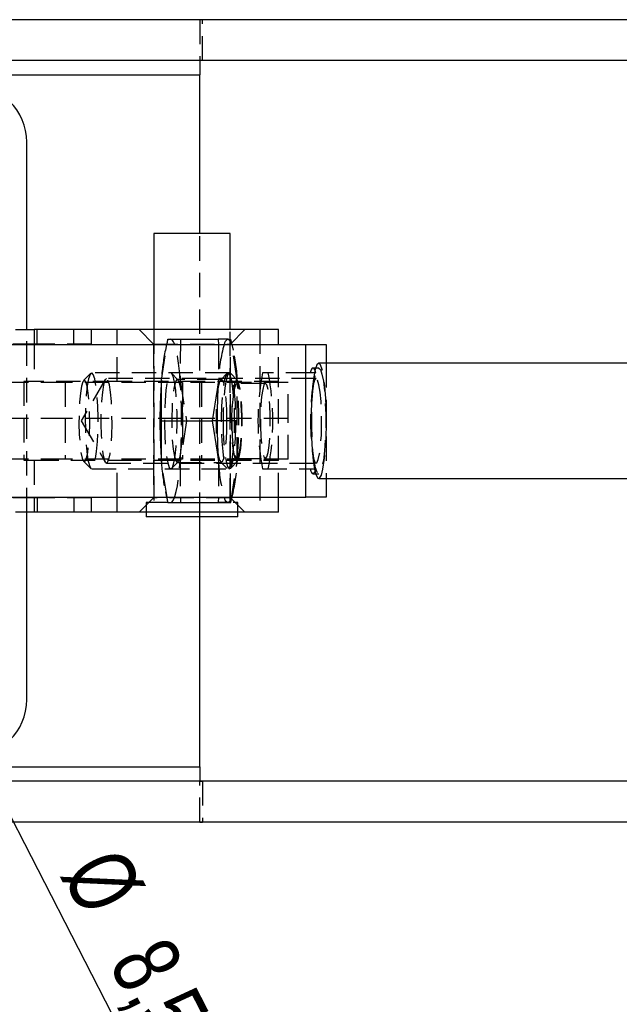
# Model space of a CAD drawing. Extents: x 63 to 798, y 53 to 570.
# Tile 9 of 28: x 294 to 356, y 222 to 324. Entities that reach past the tile are written whole.
import ezdxf

# ---------------------------------------------------------------- set-up
doc = ezdxf.new("R2010")
doc.units = 0
doc.header["$LTSCALE"] = 2
doc.linetypes.add('HIDDEN', pattern=[1.905, 1.27, -0.635])
doc.layers.get('0').update_dxf_attribs({"linetype": 'CONTINUOUS'})
doc.layers.add('FORMATO', color=179, linetype='CONTINUOUS')
doc.styles.add('SLDTEXTSTYLE0', font='TXT', dxfattribs={"width": 0.75})
doc.dimstyles.new('SLDDIMSTYLE5', dxfattribs={"dimtxt": 7, "dimasz": 6.604, "dimexe": 0, "dimexo": 0.0625, "dimgap": 1.75, "dimtad": 1, "dimdec": 3, "dimrnd": 1e-09, "dimzin": 12, "dimtxsty": 'SLDTEXTSTYLE0', "dimblk1": 'NONE', "dimsah": 1, "dimcen": 0, "dimazin": 3, "dimtfac": 1, "dimtdec": 3, "dimtmove": 0, "dimatfit": 3, "dimtolj": 1, "dimtzin": 12})

# ---------------------------------------------------------------- blocks, each defined once
blk = doc.blocks.new('_D_9')
at = {"layer": 'FORMATO'}
for q in [(282.81, 261.11), (307.3, 213.44)]:
    blk.add_line((286.7, 253.55), q, dxfattribs=at)
blk.add_solid([(286.7, 253.55), (288.81, 247.21), (290.62, 248.14)], dxfattribs=at)
at = {"layer": 'FORMATO', "char_height": 7, "attachment_point": 1, "rotation": 297.1969, "style": 'SLDTEXTSTYLE0'}
for s, insert in [('%%c', (304.54, 238.43)), ('8,5', (309.46, 229.09))]:
    blk.add_mtext(s, dxfattribs=dict(at, insert=insert))
blk = doc.blocks.new('_NONE')

msp = doc.modelspace()

# ---------------------------------------------------------------- linework, layer by layer
at = {"color": 7, "linetype": 'CONTINUOUS'}
for p, q in [((385.1184, 324.076), (218.7594, 324.076)), ((385.1184, 319.826), (218.7594, 319.826)), ((312.7526, 319.8256), (312.7526, 318.326)), ((212.7526, 318.326), (312.7526, 318.326)), ((312.7526, 301.826), (312.7526, 318.326)), ((294.7526, 291.826), (294.7526, 311.326)), ((307.9839, 301.826), (307.9839, 291.826)), ((315.9214, 301.826), (307.9839, 301.826)), ((315.9214, 291.826), (315.9214, 301.826)), ((293.5852, 291.826), (295.5386, 291.826)), ((304.1573, 291.826), (295.5386, 291.826)), ((320.9526, 291.826), (304.1573, 291.826)), ((320.9526, 290.2635), (320.9526, 291.826)), ((269.2916, 290.2635), (323.8068, 290.2635)), ((309.4414, 290.826), (309.3119, 290.2635)), ((309.3521, 290.2635), (309.4414, 290.826)), ((309.4414, 290.826), (314.69, 290.826)), ((314.69, 290.826), (314.6932, 290.2635)), ((315.6894, 290.826), (314.69, 290.826)), ((316.1198, 290.2635), (315.9903, 290.826)), ((323.8068, 274.3885), (323.8068, 290.2635)), ((323.8068, 290.2635), (325.91, 290.2635)), ((325.91, 290.2635), (325.91, 288.326)), ((378.6196, 288.326), (325.1364, 288.326)), ((308.7912, 282.326), (308.7727, 285.5817)), ((314.5564, 285.5817), (314.0398, 282.326)), ((308.7727, 279.0703), (308.7912, 282.326)), ((308.7912, 282.326), (314.0398, 282.326)), ((314.0398, 282.326), (314.5564, 279.0703)), ((325.1364, 276.326), (378.6196, 276.326)), ((325.91, 276.326), (325.91, 274.3885)), ((269.2916, 274.3885), (323.8068, 274.3885)), ((309.3119, 274.3885), (309.4414, 273.826)), ((309.4414, 273.826), (309.3521, 274.3885)), ((309.4414, 273.826), (314.69, 273.826)), ((314.6932, 274.3885), (314.69, 273.826)), ((314.69, 273.826), (315.6894, 273.826)), ((315.6894, 273.826), (315.9903, 273.826)), ((315.9903, 273.826), (316.1198, 274.3885)), ((320.9526, 272.826), (320.9526, 274.3885)), ((325.91, 274.3885), (323.8068, 274.3885)), ((295.5386, 272.826), (293.5852, 272.826)), ((294.7526, 253.326), (294.7526, 272.826)), ((304.1573, 272.826), (295.5386, 272.826)), ((320.9526, 272.826), (304.1573, 272.826)), ((307.1901, 272.826), (307.1901, 272.326)), ((316.7151, 272.326), (316.7151, 272.826)), ((316.7151, 272.326), (307.1901, 272.326)), ((312.7526, 246.326), (312.7526, 272.326)), ((212.7526, 246.326), (312.7526, 246.326)), ((312.7526, 246.326), (312.7526, 244.8264)), ((385.1184, 244.826), (218.7594, 244.826)), ((385.1184, 240.576), (218.7594, 240.576))]:
    msp.add_line(p, q, dxfattribs=at)
at = {"color": 7, "linetype": 'HIDDEN'}
for p, q in [((312.7526, 324.0745), (312.7526, 319.8256)), ((313.0478, 319.826), (313.0478, 324.076)), ((212.7526, 318.326), (312.7526, 318.326)), ((312.7526, 272.326), (312.7526, 301.826)), ((294.7526, 272.826), (294.7526, 291.826)), ((295.8457, 290.326), (295.8457, 291.826)), ((299.6678, 290.326), (299.6678, 291.826)), ((301.5067, 290.326), (301.5067, 291.826)), ((306.4526, 291.826), (307.9526, 290.326)), ((307.9839, 291.826), (307.9839, 273.826)), ((315.9214, 273.826), (315.9214, 291.826)), ((315.9526, 290.326), (317.4526, 291.826)), ((319.0054, 291.826), (319.0054, 272.826)), ((295.8457, 290.326), (285.6129, 290.326)), ((295.5386, 290.2635), (295.5386, 286.426)), ((301.5067, 290.326), (295.8457, 290.326)), ((304.1573, 286.426), (304.1573, 290.2635)), ((307.9526, 290.326), (315.9526, 290.326)), ((307.9526, 290.326), (307.9526, 286.426)), ((308.7671, 286.576), (309.3521, 290.2635)), ((309.3119, 290.2635), (309.1806, 289.6929)), ((310.7417, 290.826), (310.7176, 286.576)), ((314.6932, 290.2635), (314.7142, 286.576)), ((315.9526, 286.426), (315.9526, 290.326)), ((316.6647, 286.576), (315.9903, 290.826)), ((316.2512, 289.6929), (316.1198, 290.2635)), ((320.9526, 286.426), (320.9526, 290.2635)), ((325.91, 288.326), (325.91, 276.326)), ((301.4249, 287.2811), (300.6782, 286.521)), ((315.8519, 287.326), (301.5134, 287.326)), ((310.4894, 286.6107), (309.8308, 287.2811)), ((315.6009, 287.2811), (314.9423, 286.6107)), ((316.6871, 286.521), (315.9405, 287.2811)), ((324.2381, 287.326), (319.2822, 287.326)), ((324.8452, 287.326), (324.2381, 287.326)), ((325.1364, 287.826), (324.5416, 287.826)), ((298.7593, 286.326), (293.2009, 286.326)), ((294.4627, 286.426), (294.4627, 278.226)), ((295.5386, 286.426), (294.4627, 286.426)), ((304.1573, 286.426), (295.5386, 286.426)), ((298.7593, 286.326), (298.7593, 282.576)), ((310.957, 286.326), (298.7593, 286.326)), ((302.9227, 286.6157), (300.4319, 282.326)), ((324.8584, 286.726), (303.0523, 286.726)), ((320.9526, 286.426), (304.1573, 286.426)), ((307.9526, 286.326), (307.9526, 282.576)), ((308.7727, 285.5817), (308.7671, 286.576)), ((315.0189, 286.6495), (310.4128, 286.6495)), ((310.7176, 286.576), (311.3919, 282.326)), ((310.957, 286.326), (310.957, 282.576)), ((321.9526, 286.326), (310.957, 286.326)), ((312.9482, 286.326), (312.9482, 282.576)), ((314.7142, 286.576), (314.5564, 285.5817)), ((315.9526, 282.576), (315.9526, 286.326)), ((319.5857, 286.226), (316.6122, 286.226)), ((316.6405, 282.326), (316.6647, 286.576)), ((320.9526, 278.226), (320.9526, 286.426)), ((321.9526, 282.576), (321.9526, 286.326)), ((298.7593, 282.576), (291.0977, 282.576)), ((310.957, 282.576), (298.7593, 282.576)), ((298.7593, 282.576), (298.7593, 278.326)), ((300.4319, 282.326), (302.9227, 278.0362)), ((307.9526, 282.576), (307.9526, 278.326)), ((311.3919, 282.326), (310.7176, 278.076)), ((321.9526, 282.576), (310.957, 282.576)), ((310.957, 282.576), (310.957, 278.326)), ((312.9482, 282.576), (312.9482, 278.326)), ((316.6405, 282.326), (314.0398, 282.326)), ((315.9526, 278.326), (315.9526, 282.576)), ((316.6647, 278.076), (316.6405, 282.326)), ((321.9526, 278.326), (321.9526, 282.576)), ((308.7671, 278.076), (308.7727, 279.0703)), ((314.5564, 279.0703), (314.7142, 278.076)), ((298.7593, 278.326), (293.2009, 278.326)), ((294.4627, 278.226), (295.5386, 278.226)), ((295.5386, 278.226), (304.1573, 278.226)), ((295.5386, 278.226), (295.5386, 274.3885)), ((310.957, 278.326), (298.7593, 278.326)), ((300.6782, 278.131), (301.4249, 277.3708)), ((303.0523, 277.926), (324.8584, 277.926)), ((304.1573, 278.226), (320.9526, 278.226)), ((304.1573, 274.3885), (304.1573, 278.226)), ((307.9526, 278.226), (307.9526, 274.326)), ((309.3521, 274.3885), (308.7671, 278.076)), ((309.8308, 277.3708), (310.4894, 278.0413)), ((310.4128, 278.0025), (315.0189, 278.0025)), ((310.7176, 278.076), (310.7417, 273.826)), ((321.9526, 278.326), (310.957, 278.326)), ((314.7142, 278.076), (314.6932, 274.3885)), ((314.9423, 278.0413), (315.6009, 277.3708)), ((315.9405, 277.3708), (316.6871, 278.131)), ((315.9526, 274.326), (315.9526, 278.226)), ((315.9903, 273.826), (316.6647, 278.076)), ((316.6122, 278.426), (319.5857, 278.426)), ((320.9526, 274.3885), (320.9526, 278.226)), ((301.5134, 277.326), (315.8519, 277.326)), ((319.2822, 277.326), (324.2381, 277.326)), ((324.2381, 277.326), (324.8452, 277.326)), ((324.5416, 276.826), (325.1364, 276.826)), ((309.1806, 274.9591), (309.3119, 274.3885)), ((316.1198, 274.3885), (316.2512, 274.9591)), ((295.8457, 274.326), (285.6129, 274.326)), ((301.5067, 274.326), (295.8457, 274.326)), ((295.8457, 274.326), (295.8457, 272.826)), ((299.6678, 274.326), (299.6678, 272.826)), ((301.5067, 272.826), (301.5067, 274.326)), ((307.9526, 274.326), (306.4526, 272.826)), ((309.4414, 273.826), (307.1901, 273.826)), ((307.1901, 273.826), (307.1901, 272.826)), ((315.9526, 274.326), (307.9526, 274.326)), ((315.4998, 273.826), (314.69, 273.826)), ((317.4526, 272.826), (315.9526, 274.326)), ((316.7151, 273.826), (316.2479, 273.826)), ((316.7151, 272.826), (316.7151, 273.826)), ((212.7526, 246.326), (312.7526, 246.326)), ((312.7526, 240.5774), (312.7526, 244.8264)), ((313.0478, 244.826), (313.0478, 240.576))]:
    msp.add_line(p, q, dxfattribs=at)
at = {"color": 8, "linetype": 'CONTINUOUS'}
for p, q in [((295.5386, 291.826), (295.5386, 290.2635)), ((304.1573, 290.2635), (304.1573, 291.826)), ((295.5386, 274.3885), (295.5386, 272.826)), ((304.1573, 272.826), (304.1573, 274.3885))]:
    msp.add_line(p, q, dxfattribs=at)
at = {"color": 7, "linetype": 'HIDDEN', "flags": 128}
for points in [[(310.7176, 286.576), (310.6357, 287.5004), (310.5386, 288.3364), (310.4278, 289.0695), (310.3054, 289.6872), (310.1733, 290.179), (310.0338, 290.5363), (309.8893, 290.7533), (309.7423, 290.826)], [(325.1364, 276.326), (325.2286, 276.3665), (325.4082, 276.6878), (325.5732, 277.313), (325.7146, 278.2085), (325.8248, 279.326), (325.8979, 280.6052), (325.9299, 281.9771), (325.9192, 283.3679), (325.8663, 284.7025), (325.774, 285.9089), (325.6473, 286.9222), (325.4931, 287.6878), (325.3197, 288.1642), (325.1364, 288.326)], [(301.5134, 287.326), (301.3487, 287.1689), (301.1943, 286.7075), (301.06, 285.9708), (300.9541, 285.0051), (300.8834, 283.8711), (300.8523, 282.6399), (300.8628, 281.3891), (300.9141, 280.1971), (301.003, 279.1389), (301.1241, 278.2809), (301.2696, 277.6771), (301.4304, 277.3654), (301.5965, 277.3654), (301.7573, 277.6771), (301.9028, 278.2809), (302.0239, 279.1389), (302.1128, 280.1971), (302.1641, 281.3891), (302.1746, 282.6399), (302.1434, 283.8711), (302.0728, 285.0051), (301.9669, 285.9708), (301.8326, 286.7075), (301.6782, 287.1689), (301.5134, 287.326)], [(309.7423, 277.326), (309.907, 277.4831), (310.0614, 277.9444), (310.1958, 278.6811), (310.3016, 279.6468), (310.3723, 280.7809), (310.4034, 282.012), (310.393, 283.2629), (310.3417, 284.4549), (310.2527, 285.5131), (310.1317, 286.3711), (309.9862, 286.9749), (309.8253, 287.2865), (309.6593, 287.2865), (309.4985, 286.9749), (309.3529, 286.3711), (309.2319, 285.5131), (309.1429, 284.4549), (309.0916, 283.2629), (309.0812, 282.012), (309.1123, 280.7809), (309.183, 279.6468), (309.2888, 278.6811), (309.4232, 277.9444), (309.5776, 277.4831), (309.7423, 277.326)], [(315.6894, 287.326), (315.8542, 287.1689), (316.0085, 286.7075), (316.1429, 285.9708), (316.2487, 285.0051), (316.3194, 283.8711), (316.3505, 282.6399), (316.3401, 281.3891), (316.2888, 280.1971), (316.1998, 279.1389), (316.0788, 278.2809), (315.9333, 277.6771), (315.7724, 277.3654), (315.6064, 277.3654), (315.4456, 277.6771), (315.3, 278.2809), (315.179, 279.1389), (315.09, 280.1971), (315.0387, 281.3891), (315.0283, 282.6399), (315.0594, 283.8711), (315.1301, 285.0051), (315.236, 285.9708), (315.3703, 286.7075), (315.5247, 287.1689), (315.6894, 287.326)], [(315.1895, 282.326), (315.2103, 281.0825), (315.2714, 279.9172), (315.369, 278.9032), (315.497, 278.1043), (315.6472, 277.5707), (315.8103, 277.3358), (315.9761, 277.4145), (316.134, 277.8018), (316.2742, 278.4734), (316.3878, 279.387), (316.4678, 280.4854), (316.5091, 281.6993), (316.5091, 282.9526), (316.4678, 284.1666), (316.3878, 285.2649), (316.2742, 286.1785), (316.134, 286.8501), (315.9761, 287.2374), (315.8103, 287.3161), (315.6472, 287.0813), (315.497, 286.5476), (315.369, 285.7487), (315.2714, 284.7347), (315.2103, 283.5694), (315.1895, 282.326)], [(324.8452, 287.326), (324.7724, 287.5428), (324.697, 287.6995), (324.6198, 287.7943), (324.5416, 287.826), (324.4635, 287.7943), (324.3863, 287.6995), (324.3109, 287.5428), (324.2381, 287.326)], [(325.1364, 287.826), (325.3107, 287.6662), (325.475, 287.196), (325.6196, 286.4428), (325.736, 285.4503), (325.8177, 284.2763), (325.8597, 282.9889), (325.8597, 281.663), (325.8177, 280.3756), (325.736, 279.2016), (325.6196, 278.2092), (325.475, 277.456), (325.3107, 276.9858), (325.1364, 276.826), (324.962, 276.9858), (324.7977, 277.456), (324.6532, 278.2092), (324.5367, 279.2016), (324.455, 280.3756), (324.413, 281.663), (324.413, 282.9889), (324.455, 284.2763), (324.5367, 285.4503), (324.6532, 286.4428), (324.7977, 287.196), (324.962, 287.6662), (325.1364, 287.826)], [(300.7532, 286.559), (300.6019, 286.402), (300.4618, 285.9427), (300.3433, 285.2152), (300.2553, 284.2734), (300.2041, 283.1872), (300.1937, 282.0371), (300.2248, 280.9084), (300.295, 279.8849), (300.3993, 279.0424), (300.5298, 278.4434), (300.6768, 278.1324), (300.8296, 278.1324), (300.9766, 278.4434), (301.1071, 279.0424), (301.2114, 279.8849), (301.2816, 280.9084), (301.3127, 282.0371), (301.3023, 283.1872), (301.2511, 284.2734), (301.1631, 285.2152), (301.0446, 285.9427), (300.9045, 286.402), (300.7532, 286.559)], [(303.0523, 286.726), (302.8951, 286.5628), (302.7495, 286.0854), (302.6263, 285.3292), (302.5348, 284.3503), (302.4816, 283.2212), (302.4708, 282.0257), (302.5031, 280.8525), (302.5761, 279.7886), (302.6845, 278.9128), (302.8201, 278.2902), (302.973, 277.967), (303.1317, 277.967), (303.2846, 278.2902), (303.4202, 278.9128), (303.5286, 279.7886), (303.6016, 280.8525), (303.6339, 282.0257), (303.6231, 283.2212), (303.5699, 284.3503), (303.4784, 285.3292), (303.3552, 286.0854), (303.2096, 286.5628), (303.0523, 286.726)], [(308.7671, 286.576), (308.7019, 285.5788), (308.6907, 285.3667)], [(310.4128, 278.0025), (310.5674, 278.1628), (310.7105, 278.6319), (310.8315, 279.375), (310.9214, 280.3369), (310.9737, 281.4463), (310.9843, 282.621), (310.9526, 283.7738), (310.8808, 284.8193), (310.7743, 285.6798), (310.641, 286.2915), (310.4908, 286.6092), (310.3348, 286.6092), (310.1846, 286.2915), (310.0514, 285.6798), (309.9449, 284.8193), (309.8731, 283.7738), (309.8414, 282.621), (309.852, 281.4463), (309.9043, 280.3369), (309.9942, 279.375), (310.1152, 278.6319), (310.2583, 278.1628), (310.4128, 278.0025)], [(315.5917, 282.326), (315.5704, 283.4924), (315.5083, 284.5724), (315.4098, 285.4857), (315.2824, 286.1647), (315.1354, 286.559), (314.9798, 286.6394), (314.8271, 286.3998), (314.6886, 285.8581), (314.5745, 285.0545), (314.4935, 284.0485), (314.4514, 282.9147), (314.4514, 281.7373), (314.4935, 280.6035), (314.5745, 279.5975), (314.6886, 278.7938), (314.8271, 278.2521), (314.9798, 278.0126), (315.1354, 278.0929), (315.2824, 278.4872), (315.4098, 279.1662), (315.5083, 280.0796), (315.5704, 281.1595), (315.5917, 282.326)], [(314.7142, 286.576), (314.649, 285.5788), (314.6378, 285.3667)], [(316.6122, 278.093), (316.7635, 278.2499), (316.9036, 278.7092), (317.022, 279.4367), (317.1101, 280.3785), (317.1612, 281.4647), (317.1717, 282.6148), (317.1406, 283.7435), (317.0703, 284.7671), (316.9661, 285.6096), (316.8356, 286.2085), (316.6885, 286.5195), (316.5358, 286.5195), (316.3887, 286.2085), (316.2582, 285.6096), (316.154, 284.7671), (316.0837, 283.7435), (316.0527, 282.6148), (316.0631, 281.4647), (316.1142, 280.3785), (316.2023, 279.4367), (316.3208, 278.7092), (316.4609, 278.2499), (316.6122, 278.093)], [(316.6122, 286.226), (316.4666, 286.068), (316.3328, 285.6069), (316.2217, 284.8799), (316.1422, 283.9461), (316.1007, 282.881), (316.1007, 281.7709), (316.1422, 280.7059), (316.2217, 279.772), (316.3328, 279.0451), (316.4666, 278.584), (316.6122, 278.426), (316.7577, 278.584), (316.8915, 279.0451), (317.0027, 279.772), (317.0822, 280.7059), (317.1236, 281.7709), (317.1236, 282.881), (317.0822, 283.9461), (317.0027, 284.8799), (316.8915, 285.6069), (316.7577, 286.068), (316.6122, 286.226)], [(319.5857, 286.226), (319.4402, 286.068), (319.3064, 285.6069), (319.1952, 284.8799), (319.1157, 283.9461), (319.0743, 282.881), (319.0743, 281.7709), (319.1157, 280.7059), (319.1952, 279.772), (319.3064, 279.0451), (319.4402, 278.584), (319.5857, 278.426), (319.7313, 278.584), (319.8651, 279.0451), (319.9762, 279.772), (320.0557, 280.7059), (320.0972, 281.7709), (320.0972, 282.881), (320.0557, 283.9461), (319.9762, 284.8799), (319.8651, 285.6069), (319.7313, 286.068), (319.5857, 286.226)], [(324.8584, 286.726), (324.7011, 286.5628), (324.5555, 286.0854), (324.4324, 285.3292), (324.3408, 284.3503), (324.2877, 283.2212), (324.2768, 282.0257), (324.3091, 280.8525), (324.3822, 279.7886), (324.4905, 278.9128), (324.6262, 278.2902), (324.779, 277.967), (324.9378, 277.967), (325.0906, 278.2902), (325.2263, 278.9128), (325.3346, 279.7886), (325.4077, 280.8525), (325.44, 282.0257), (325.4291, 283.2212), (325.376, 284.3503), (325.2844, 285.3292), (325.1613, 286.0854), (325.0157, 286.5628), (324.8584, 286.726)], [(308.6907, 279.2852), (308.7019, 279.0732), (308.7671, 278.076)], [(314.6378, 279.2852), (314.649, 279.0732), (314.7142, 278.076)], [(309.7423, 273.826), (309.8893, 273.8987), (310.0338, 274.1156), (310.1733, 274.473), (310.3054, 274.9648), (310.4278, 275.5825), (310.5386, 276.3156), (310.6357, 277.1515), (310.7176, 278.076)], [(324.2381, 277.326), (324.3109, 277.1091), (324.3863, 276.9524), (324.4635, 276.8577), (324.5416, 276.826), (324.6198, 276.8577), (324.697, 276.9524), (324.7724, 277.1091), (324.8452, 277.326)]]:
    msp.add_lwpolyline(points, dxfattribs=at)
at = {"color": 7, "linetype": 'CONTINUOUS', "flags": 128}
msp.add_lwpolyline([(325.1364, 288.326), (324.953, 288.1642), (324.7796, 287.6878), (324.6254, 286.9222), (324.4987, 285.9089), (324.4065, 284.7025), (324.3535, 283.3679), (324.3428, 281.9771), (324.3748, 280.6052), (324.4479, 279.326), (324.5582, 278.2085), (324.6995, 277.313), (324.8645, 276.6878), (325.0441, 276.3665), (325.1364, 276.326)], dxfattribs=at)
at = {"color": 7, "linetype": 'CONTINUOUS'}
for centre, radius, start, end in [((288.7526, 311.326), 6, 0, 90), ((316.0126, 290.169), 0.7322, 116.193848, 172.586989), ((315.3663, 290.169), 0.7321, 7.412251, 63.806912), ((369.9745, 282.326), 61.3591, 177.159463, 182.840537), ((375.9216, 282.326), 61.3591, 177.159463, 182.840537), ((316.0126, 274.4829), 0.7322, 187.413011, 243.806152), ((315.3663, 274.4829), 0.7321, 296.193088, 352.587749), ((288.7526, 253.326), 6, 270, 0)]:
    msp.add_arc(centre, radius, start, end, dxfattribs=at)
at = {"color": 7, "linetype": 'HIDDEN'}
for centre, radius, start, end in [((330.8096, 285.9657), 16.107, 164.524529, 177.828642), ((300.569, 285.9657), 16.1072, 2.171502, 15.475439), ((330.2494, 285.3119), 21.5195, 168.253592, 176.632543), ((345.7779, 282.326), 26.9634, 169.313407, 190.686593), ((293.394, 282.326), 26.9629, 349.313231, 10.686769), ((251.6488, 282.326), 59.2215, 355.884658, 4.115342), ((257.5954, 282.326), 59.222, 355.884693, 4.115307), ((329.2804, 279.2115), 20.5448, 183.168313, 191.945551), ((330.8096, 278.6862), 16.107, 182.171358, 195.475471), ((300.569, 278.6863), 16.1072, 344.524561, 357.828498)]:
    msp.add_arc(centre, radius, start, end, dxfattribs=at)
for centre, start_param, end_param in [((313.0478, 318.326), 1.57079633, 1.59315557), ((313.0478, 246.326), 4.69002973, 4.71238898)]:
    msp.add_ellipse(centre, major_axis=(13.2015, 0), ratio=0.43555523, start_param=start_param, end_param=end_param, dxfattribs=at)
at = {"color": 7, "linetype": 'CONTINUOUS'}
for centre, start_param, end_param in [((313.0478, 318.326), 1.57079633, 1.59315557), ((313.0478, 246.326), 4.69002973, 4.71238898)]:
    msp.add_ellipse(centre, major_axis=(13.2015, 0), ratio=0.1136231, start_param=start_param, end_param=end_param, dxfattribs=at)

# ---------------------------------------------------------------- dimensions: what is measured, and where the dimension line sits
at = {"layer": 'FORMATO'}
dim = msp.add_diameter_dim_2p(p1=(282.8101, 261.1061), p2=(286.6951, 253.5459), dimstyle='SLDDIMSTYLE5', dxfattribs=at)
dim.commit()
dim.dimension.update_dxf_attribs({"geometry": '_D_9', "text_midpoint": (302.1215, 223.5253), "dimtype": 163})

doc.saveas('drawing.dxf')
